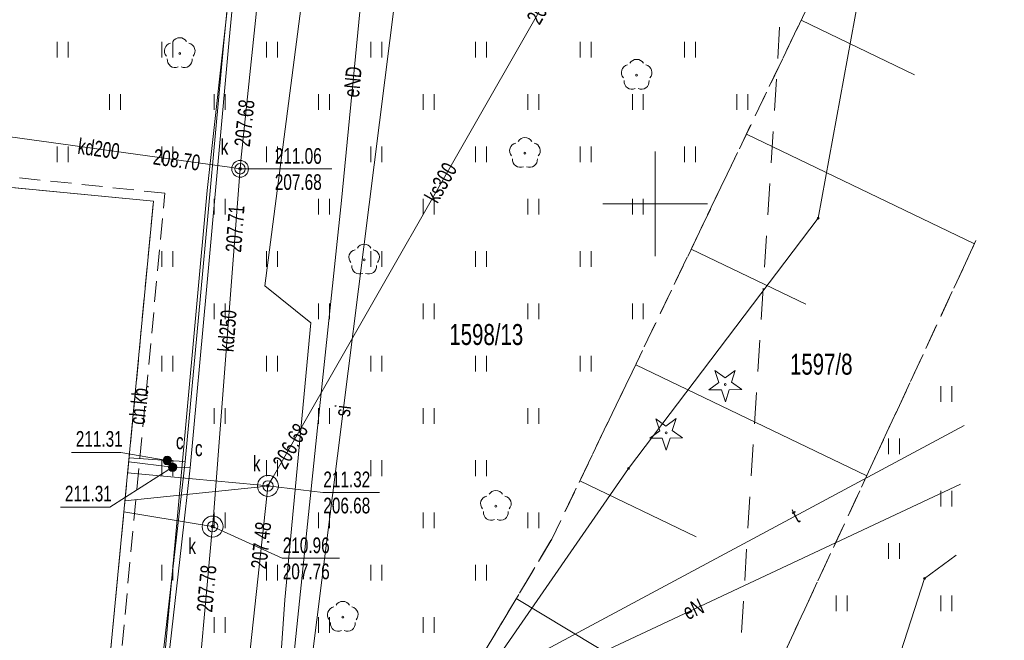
# Model space of a CAD drawing. Header units: millimetres. Extents: x 6874 to 479855, y -393105 to -20937.
# Tile 31 of 42: x 299071 to 346152, y -343985 to -314323. Entities that reach past the tile are written whole.
import ezdxf

# ---------------------------------------------------------------- set-up
doc = ezdxf.new("R2010")
doc.units = ezdxf.units.MM
doc.header["$MEASUREMENT"] = 0
for name, pattern in [('2_OTKC', [1500, 1000, -500]), ('2_OTRK', [1750, 1250, -500]), ('2_OTRKG', [1750, 1250, -500]), ('2_OTZT', [1500, 1000, -500]), ('4', [2500, 1500, -1000])]:
    doc.linetypes.add(name, pattern=pattern)
doc.layers.add('Nowe_Rysunki i obrazki_Nr_pióra__1', color=7, linetype='Continuous', lineweight=13)
doc.styles.add('STYL_AUTOMATYCZNY_1', font='arial.ttf', dxfattribs={"width": 0.7})

msp = doc.modelspace()

# ---------------------------------------------------------------- linework, layer by layer
at = {"layer": 'Nowe_Rysunki i obrazki_Nr_pióra__1', "color": 7, "linetype": '2_OTZT', "lineweight": 13}
for p, q in [((324516, -339153), (346152, -294133)), ((306018, -322616), (287828, -320696)), ((303258, -351706), (306018, -322616)), ((344795, -324880), (332078, -352253)), ((317022, -351659), (324516, -339153))]:
    msp.add_line(p, q, dxfattribs=at)
at = {"layer": 'Nowe_Rysunki i obrazki_Nr_pióra__1', "color": 7, "linetype": '2_OTRKG', "lineweight": 13}
for p, q in [((346152, -294133), (324516, -339153)), ((324516, -339153), (317022, -351659))]:
    msp.add_line(p, q, dxfattribs=at)
at = {"layer": 'Nowe_Rysunki i obrazki_Nr_pióra__1', "color": 7, "linetype": '4', "lineweight": 13}
msp.add_line((336673, -294713), (331118, -382519), dxfattribs=at)
at = {"layer": 'Nowe_Rysunki i obrazki_Nr_pióra__1', "color": 7, "linetype": 'Continuous', "lineweight": 13}
for p, q in [((309650, -321052), (312031, -298127)), ((312552, -348799), (318554, -301077)), ((308823, -315573), (309932, -303621)), ((309094, -315284), (310196, -303230)), ((309853, -306095), (308042, -322493)), ((314459, -322958), (315808, -309082)), ((325561, -311031), (311190, -336172)), ((337248, -323806), (339588, -311016)), ((312591, -313237), (310795, -327040)), ((336437, -314348), (341853, -316951)), ((300866, -316133), (300866, -315383)), ((301391, -316133), (301391, -315383)), ((305866, -316133), (305866, -315383)), ((306391, -316133), (306391, -315383)), ((308002, -327233), (309094, -315284)), ((310866, -316133), (310866, -315383)), ((311391, -316133), (311391, -315383)), ((315866, -316133), (315866, -315383)), ((316391, -316133), (316391, -315383)), ((320866, -316133), (320866, -315383)), ((321391, -316133), (321391, -315383)), ((325866, -316133), (325866, -315383)), ((326391, -316133), (326391, -315383)), ((330866, -316133), (330866, -315383)), ((331391, -316133), (331391, -315383)), ((307715, -327522), (308823, -315573)), ((303366, -318633), (303366, -317883)), ((303891, -318633), (303891, -317883)), ((308366, -318633), (308366, -317883)), ((308891, -318633), (308891, -317883)), ((313366, -318633), (313366, -317883)), ((313891, -318633), (313891, -317883)), ((318366, -318633), (318366, -317883)), ((318891, -318633), (318891, -317883)), ((323366, -318633), (323366, -317883)), ((323891, -318633), (323891, -317883)), ((328366, -318633), (328366, -317883)), ((328891, -318633), (328891, -317883)), ((333366, -318633), (333366, -317883)), ((333891, -318633), (333891, -317883)), ((309213, -321395), (296486, -319624)), ((333817, -319800), (344721, -325040)), ((300866, -321133), (300866, -320383)), ((301391, -321133), (301391, -320383)), ((305866, -321133), (305866, -320383)), ((306391, -321133), (306391, -320383)), ((310866, -321133), (310866, -320383)), ((311391, -321133), (311391, -320383)), ((315866, -321133), (315866, -320383)), ((316391, -321133), (316391, -320383)), ((320866, -321133), (320866, -320383)), ((321391, -321133), (321391, -320383)), ((325866, -321133), (325866, -320383)), ((326391, -321133), (326391, -320383)), ((330866, -321133), (330866, -320383)), ((331391, -321133), (331391, -320383)), ((309609, -321450), (309650, -321052)), ((329458, -325626), (329458, -320626)), ((329458, -325626), (329458, -320626)), ((288381, -321367), (305469, -322993)), ((309609, -321450), (309213, -321395)), ((309609, -321450), (309578, -321849)), ((309608, -321446), (311248, -321456)), ((311248, -321456), (313989, -321456)), ((309578, -321849), (308334, -338051)), ((308042, -322493), (304571, -360320)), ((308366, -323633), (308366, -322883)), ((308891, -323633), (308891, -322883)), ((313306, -333831), (314459, -322958)), ((313366, -323633), (313366, -322883)), ((313891, -323633), (313891, -322883)), ((318366, -323633), (318366, -322883)), ((318891, -323633), (318891, -322883)), ((323366, -323633), (323366, -322883)), ((323891, -323633), (323891, -322883)), ((328366, -323633), (328366, -322883)), ((328891, -323633), (328891, -322883)), ((305469, -322993), (302802, -351004)), ((326958, -323126), (331958, -323126)), ((326958, -323126), (331958, -323126)), ((328178, -335766), (337248, -323806)), ((331180, -325287), (336668, -327925)), ((305866, -326133), (305866, -325383)), ((306391, -326133), (306391, -325383)), ((310866, -326133), (310866, -325383)), ((311391, -326133), (311391, -325383)), ((315866, -326133), (315866, -325383)), ((316391, -326133), (316391, -325383)), ((320866, -326133), (320866, -325383)), ((321391, -326133), (321391, -325383)), ((325866, -326133), (325866, -325383)), ((326391, -326133), (326391, -325383)), ((310795, -327040), (312992, -328806)), ((306981, -335437), (307715, -327522)), ((307224, -335747), (308002, -327233)), ((308366, -328633), (308366, -327883)), ((308891, -328633), (308891, -327883)), ((313366, -328633), (313366, -327883)), ((313891, -328633), (313891, -327883)), ((318366, -328633), (318366, -327883)), ((318891, -328633), (318891, -327883)), ((323366, -328633), (323366, -327883)), ((323891, -328633), (323891, -327883)), ((328366, -328633), (328366, -327883)), ((328891, -328633), (328891, -327883)), ((312992, -328806), (311747, -342047)), ((305866, -331133), (305866, -330383)), ((306391, -331133), (306391, -330383)), ((310866, -331133), (310866, -330383)), ((311391, -331133), (311391, -330383)), ((315866, -331133), (315866, -330383)), ((316391, -331133), (316391, -330383)), ((320866, -331133), (320866, -330383)), ((321391, -331133), (321391, -330383)), ((325866, -331133), (325866, -330383)), ((326391, -331133), (326391, -330383)), ((328525, -330811), (339573, -336120)), ((332509, -331662), (332316, -331094)), ((332316, -331094), (332806, -331440)), ((332806, -331440), (333287, -331082)), ((333287, -331082), (333109, -331655)), ((332028, -332021), (332509, -331662)), ((333109, -331655), (333599, -332001)), ((343112, -332587), (343112, -331837)), ((343637, -332587), (343637, -331837)), ((332628, -332013), (332028, -332021)), ((332820, -332582), (332628, -332013)), ((332999, -332009), (332820, -332582)), ((333599, -332001), (332999, -332009)), ((308366, -333633), (308366, -332883)), ((308891, -333633), (308891, -332883)), ((313366, -333633), (313366, -332883)), ((313891, -333633), (313891, -332883)), ((318366, -333633), (318366, -332883)), ((318891, -333633), (318891, -332883)), ((323366, -333633), (323366, -332883)), ((323891, -333633), (323891, -332883)), ((344235, -333725), (313823, -350001)), ((329678, -333971), (329485, -333403)), ((329485, -333403), (329975, -333749)), ((329975, -333749), (330456, -333391)), ((330456, -333391), (330278, -333963)), ((311906, -347449), (313306, -333831)), ((329196, -334330), (329678, -333971)), ((330278, -333963), (330767, -334310)), ((329796, -334322), (329196, -334330)), ((329989, -334891), (329796, -334322)), ((330167, -334318), (329989, -334891)), ((330767, -334310), (330167, -334318)), ((340612, -335087), (340612, -334337)), ((341137, -335087), (341137, -334337)), ((301543, -335001), (303904, -335001)), ((306128, -335392), (303904, -335001)), ((306381, -335712), (304283, -335453)), ((306128, -335392), (304301, -335264)), ((305866, -336133), (305866, -335383)), ((306981, -335437), (306128, -335392)), ((306391, -336133), (306391, -335383)), ((306502, -339609), (306981, -335437)), ((310866, -336133), (310866, -335383)), ((311391, -336133), (311391, -335383)), ((315866, -336133), (315866, -335383)), ((316391, -336133), (316391, -335383)), ((320866, -336133), (320866, -335383)), ((321391, -336133), (321391, -335383)), ((306381, -335712), (303381, -337616)), ((310444, -336559), (304233, -335973)), ((307224, -335747), (306381, -335712)), ((307224, -335747), (306824, -339274)), ((317348, -351416), (328178, -335766)), ((310942, -336606), (310444, -336559)), ((310445, -336658), (310942, -336606)), ((310888, -337103), (310942, -336606)), ((310938, -336606), (313568, -336916)), ((311190, -336172), (310942, -336606)), ((344058, -336525), (316138, -349606)), ((325853, -336371), (331413, -339043)), ((304105, -337317), (310445, -336658)), ((313568, -336916), (316282, -336916)), ((343112, -337587), (343112, -336837)), ((343637, -337587), (343637, -336837)), ((305045, -391367), (310888, -337103)), ((301020, -337616), (303381, -337616)), ((304055, -337844), (307803, -338467)), ((308366, -338633), (308366, -337883)), ((308891, -338633), (308891, -337883)), ((313366, -338633), (313366, -337883)), ((313891, -338633), (313891, -337883)), ((318366, -338633), (318366, -337883)), ((318891, -338633), (318891, -337883)), ((323366, -338633), (323366, -337883)), ((323891, -338633), (323891, -337883)), ((307803, -338467), (308296, -338549)), ((308334, -338051), (308296, -338549)), ((308296, -338549), (308250, -339047)), ((308298, -338546), (311628, -340066)), ((306824, -339274), (305483, -351098)), ((308250, -339047), (306856, -354156)), ((340612, -340087), (340612, -339337)), ((341137, -340087), (341137, -339337)), ((305144, -351430), (306502, -339609)), ((342338, -341036), (343843, -339919)), ((305866, -341133), (305866, -340383)), ((306391, -341133), (306391, -340383)), ((310866, -341133), (310866, -340383)), ((311391, -341133), (311391, -340383)), ((311628, -340066), (314369, -340066)), ((315866, -341133), (315866, -340383)), ((316391, -341133), (316391, -340383)), ((320866, -341133), (320866, -340383)), ((321391, -341133), (321391, -340383)), ((337898, -354776), (342338, -341036)), ((311747, -342047), (311365, -347528)), ((322814, -341993), (333789, -348570)), ((338112, -342587), (338112, -341837)), ((338637, -342587), (338637, -341837)), ((343112, -342587), (343112, -341837)), ((343637, -342587), (343637, -341837)), ((308366, -343633), (308366, -342883)), ((308891, -343633), (308891, -342883)), ((313366, -343633), (313366, -342883)), ((313891, -343633), (313891, -342883)), ((318366, -343633), (318366, -342883)), ((318891, -343633), (318891, -342883))]:
    msp.add_line(p, q, dxfattribs=at)
at = {"layer": 'Nowe_Rysunki i obrazki_Nr_pióra__1', "color": 7, "linetype": '2_OTKC', "lineweight": 13}
for p, q in [((306018, -322616), (287828, -320696)), ((305469, -322993), (288381, -321367)), ((303258, -351706), (306018, -322616)), ((302802, -351004), (305469, -322993))]:
    msp.add_line(p, q, dxfattribs=at)
at = {"layer": 'Nowe_Rysunki i obrazki_Nr_pióra__1', "color": 7, "linetype": '2_OTRK', "lineweight": 13}
msp.add_line((332078, -352253), (344795, -324880), dxfattribs=at)
at = {"layer": 'Nowe_Rysunki i obrazki_Nr_pióra__1', "color": 7, "linetype": 'Continuous', "lineweight": 13}
for centre, radius in [((306723, -315932), 45), ((328572, -316969), 45), ((309609, -321450), 400), ((323231, -320701), 45), ((309609, -321450), 250), ((309609, -321450), 62.5), ((337248, -323806), 45), ((315543, -325799), 45), ((332810, -331756), 45), ((329979, -334065), 45), ((306128, -335392), 200), ((306128, -335392), 175), ((306128, -335392), 150), ((306128, -335392), 125), ((306128, -335392), 100), ((306128, -335392), 75), ((306128, -335392), 62.5), ((306128, -335392), 50), ((306128, -335392), 25), ((306128, -335392), 7.15), ((306381, -335712), 200), ((306381, -335712), 175), ((306381, -335712), 150), ((306381, -335712), 125), ((306381, -335712), 100), ((306381, -335712), 75), ((306381, -335712), 62.5), ((306381, -335712), 50), ((306381, -335712), 25), ((306381, -335712), 7.15), ((310942, -336606), 500), ((328178, -335766), 45), ((310942, -336606), 250), ((310942, -336606), 62.5), ((321840, -337571), 45), ((308296, -338549), 500), ((308296, -338549), 250), ((308296, -338549), 62.5), ((342338, -341036), 45), ((314521, -342874), 45)]:
    msp.add_circle(centre, radius, dxfattribs=at)
for centre, start, end in [((306723, -315557), 30.1401, 149.8599), ((306366, -315816), 102.1445, 221.86), ((307080, -315816), 318.14, 77.8555), ((306503, -316236), 174.1482, 293.8542), ((306943, -316236), 246.1458, 5.8518), ((328572, -316594), 30.1401, 149.8599), ((328215, -316853), 102.1445, 221.86), ((328929, -316853), 318.14, 77.8555), ((328352, -317273), 174.1482, 293.8542), ((328792, -317273), 246.1458, 5.8518), ((323231, -320326), 30.1401, 149.8599), ((322874, -320585), 102.1445, 221.86), ((323588, -320585), 318.14, 77.8555), ((323011, -321005), 174.1482, 293.8542), ((323451, -321005), 246.1458, 5.8518), ((315186, -325683), 102.1445, 221.86), ((315543, -325424), 30.1401, 149.8599), ((315900, -325683), 318.14, 77.8555), ((315323, -326103), 174.1482, 293.8542), ((315763, -326103), 246.1458, 5.8518), ((321483, -337455), 102.1445, 221.86), ((321840, -337196), 30.1401, 149.8599), ((322197, -337455), 318.14, 77.8555), ((321620, -337875), 174.1482, 293.8542), ((322060, -337875), 246.1458, 5.8518), ((314521, -342499), 30.1401, 149.8599), ((314164, -342758), 102.1445, 221.86), ((314878, -342758), 318.14, 77.8555), ((314301, -343178), 174.1482, 293.8542), ((314741, -343178), 246.1458, 5.8518)]:
    msp.add_arc(centre, 375, start, end, dxfattribs=at)

# ---------------------------------------------------------------- texts
at = {"layer": 'Nowe_Rysunki i obrazki_Nr_pióra__1', "color": 7, "linetype": 'Continuous', "lineweight": 13, "char_height": 750, "attachment_point": 7, "style": 'STYL_AUTOMATYCZNY_1'}
for s, insert, rotation in [('\\A1;{\\pql;\\fArial|b0|i0|c238|p0;\\W0.700000;206.32}', (323937, -314619), 60.25), ('\\A1;{\\pql;\\fArial|b0|i0|c238|p0;\\W0.700000;eND}', (315303, -318059), 84.4491), ('\\A1;{\\pql;\\fArial|b0|i0|c238|p0;\\W0.700000;207.68}', (310084, -320423), 84.07), ('\\A1;{\\pql;\\fArial|b0|i0|c238|p0;\\W0.700000;kd200}', (301811, -320735), 352.0753), ('\\A1;{\\pql;\\fArial|b0|i0|c238|p0;\\W0.700000;208.70}', (305419, -321242), 352.08), ('\\A1;{\\pql;\\fArial|b0|i0|c238|p0;\\W0.700000;ks300}', (319056, -323149), 60.2452), ('\\A1;{\\pql;\\fArial|b0|i0|c238|p0;\\W0.700000;207.71}', (309665, -325463), 85.61), ('\\A1;{\\pql;\\fArial|b0|i0|c238|p0;\\W0.700000;kd250}', (309303, -330222), 85.61), ('\\A1;{\\pql;\\fArial|b0|i0|c238|p0;\\W0.700000;ch.kb.}', (305051, -333708), 83.8429), ('\\A1;{\\pql;\\fArial|b0|i0|c238|p0;\\W0.700000;si}', (314866, -333328), 82.8306), ('\\A1;{\\pql;\\fArial|b0|i0|c238|p0;\\W0.700000;206.68}', (311787, -335869), 60.25), ('\\A1;{\\pql;\\fArial|b0|i0|c238|p0;\\W0.700000;t}', (336252, -338407), 28.1549), ('\\A1;{\\pql;\\fArial|b0|i0|c238|p0;\\W0.700000;207.48}', (310874, -340604), 83.85), ('\\A1;{\\pql;\\fArial|b0|i0|c238|p0;\\W0.700000;207.78}', (308285, -342668), 84.73), ('\\A1;{\\pql;\\fArial|b0|i0|c238|p0;\\W0.700000;eN}', (331019, -343038), 25.1047)]:
    msp.add_mtext(s, dxfattribs=dict(at, insert=insert, rotation=rotation))
at = {"layer": 'Nowe_Rysunki i obrazki_Nr_pióra__1', "color": 7, "linetype": 'Continuous', "lineweight": 13, "attachment_point": 7, "style": 'STYL_AUTOMATYCZNY_1'}
for s, insert, char_height in [('\\A1;{\\pql;\\fArial|b0|i0|c238|p0;\\W0.700000;k}', (308681, -320781), 750), ('\\A1;{\\pql;\\fArial|b0|i0|c238|p0;\\W0.700000;211.06}', (311270, -321219), 750), ('\\A1;{\\pql;\\fArial|b0|i0|c238|p0;\\W0.700000;207.68}', (311270, -322469), 750), ('\\A1;{\\pql;\\fArial|b0|i0|c238|p0;\\W0.700000;1598/13}', (319614, -329884), 1000), ('\\A1;{\\pql;\\fArial|b0|i0|c238|p0;\\W0.700000;1597/8}', (335904, -331303), 1000), ('\\A1;{\\pql;\\fArial|b0|i0|c238|p0;\\W0.700000;211.31}', (301755, -334743), 750), ('\\A1;{\\pql;\\fArial|b0|i0|c238|p0;\\W0.700000;c}', (306543, -334862), 750), ('\\A1;{\\pql;\\fArial|b0|i0|c238|p0;\\W0.700000;c}', (307450, -335194), 750), ('\\A1;{\\pql;\\fArial|b0|i0|c238|p0;\\W0.700000;k}', (310219, -335915), 750), ('\\A1;{\\pql;\\fArial|b0|i0|c238|p0;\\W0.700000;211.32}', (313590, -336679), 750), ('\\A1;{\\pql;\\fArial|b0|i0|c238|p0;\\W0.700000;211.31}', (301232, -337358), 750), ('\\A1;{\\pql;\\fArial|b0|i0|c238|p0;\\W0.700000;206.68}', (313590, -337929), 750), ('\\A1;{\\pql;\\fArial|b0|i0|c238|p0;\\W0.700000;k}', (307133, -339854), 750), ('\\A1;{\\pql;\\fArial|b0|i0|c238|p0;\\W0.700000;210.96}', (311650, -339829), 750), ('\\A1;{\\pql;\\fArial|b0|i0|c238|p0;\\W0.700000;207.76}', (311650, -341079), 750)]:
    msp.add_mtext(s, dxfattribs=dict(at, insert=insert, char_height=char_height))

doc.saveas('drawing.dxf')
